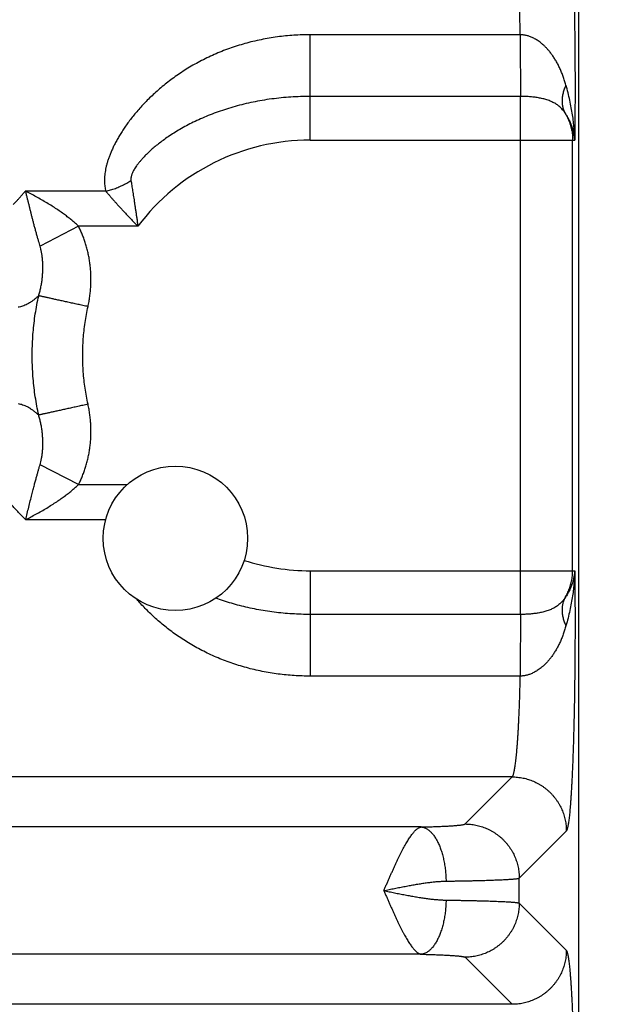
# Model space of a CAD drawing. Header units: inches. Extents: x 0 to 34, y 0 to 22.
# Tile 25 of 111: x 8.012 to 8.449, y 8.307 to 9.034. Entities that reach past the tile are written whole.
import ezdxf

# ---------------------------------------------------------------- set-up
doc = ezdxf.new("R2010")
doc.units = ezdxf.units.IN
doc.header["$LTSCALE"] = 1.87
doc.header["$MEASUREMENT"] = 0
doc.layers.get('0').update_dxf_attribs({"linetype": 'CONTINUOUS'})
doc.layers.add('DIMENSIONS', color=7, linetype='CONTINUOUS')
doc.styles.get("Standard").update_dxf_attribs({"font": 'txt', "width": 0.8})
doc.dimstyles.new('DIMSTYLE_1', dxfattribs={"dimtxt": 0.125, "dimasz": 0.18, "dimexe": 0.18, "dimexo": 0.0625, "dimgap": 0.09, "dimtad": 0, "dimtih": 1, "dimtoh": 1, "dimdec": 3, "dimzin": 4, "dimdsep": 46, "dimtxsty": 'STANDARD', "dimblk": '_FILLED', "dimblk1": '_FILLED', "dimblk2": '_FILLED', "dimcen": 0.09, "dimadec": 0, "dimazin": 0, "dimtp": 0.01, "dimtm": 0.01, "dimtfac": 1, "dimtdec": 3, "dimtofl": 0, "dimtmove": 0, "dimatfit": 3, "dimldrblk": '_FILLED', "dimfxl": 1, "dimtolj": 1, "dimtzin": 4, "dimarcsym": 0})

# ---------------------------------------------------------------- blocks, each defined once
blk = doc.blocks.new('_FILLED')
at = {"color": 0, "linetype": 'BYBLOCK'}
blk.add_solid([(0, 0), (-1, 0.1736), (-1, -0.1736)], dxfattribs=at)
blk = doc.blocks.new('*D5')
at = {"layer": 'DIMENSIONS', "color": 2, "linetype": 'CONTINUOUS'}
for p, q in [((8.35231, 9.41602), (10.04931, 9.41602)), ((9.92431, 9.41602), (9.92431, 8.18981)), ((9.92431, 5.68002), (9.92431, 7.75231)), ((8.18075, 5.68002), (10.04931, 5.68002))]:
    blk.add_line(p, q, dxfattribs=at)
at = {"layer": 'DIMENSIONS', "color": 2, "linetype": 'CONTINUOUS', "xscale": 0.18, "yscale": 0.18, "zscale": 0.18}
for p, rotation in [((9.92431, 9.41602), 90), ((9.92431, 5.68002), 270)]:
    blk.add_blockref('_FILLED', p, dxfattribs=dict(at, rotation=rotation))
at = {"layer": 'DIMENSIONS', "color": 2, "linetype": 'CONTINUOUS', "width": 0.8}
for s, p in [('3.736', (9.57431, 8.00231)), ('[', (9.57431, 7.81481)), (']', (10.17431, 7.81481)), ('94.89', (9.67431, 7.81481))]:
    blk.add_text(s, height=0.125, dxfattribs=at).set_placement(p)

msp = doc.modelspace()

# ---------------------------------------------------------------- linework, layer by layer
at = {"color": 7, "linetype": 'CONTINUOUS'}
for p, q in [((8.42431, 5.96592), (8.42431, 9.24856)), ((8.38124, 9.02271), (8.22631, 9.02271)), ((8.22631, 8.94494), (8.22631, 9.02271)), ((8.38129, 8.97717), (8.22631, 8.97717)), ((8.38129, 8.59486), (8.38129, 8.97717)), ((8.22631, 8.94494), (8.4214, 8.94494)), ((8.41984, 8.6271), (8.41984, 8.94494)), ((8.07547, 8.90723), (8.01601, 8.90723)), ((8.05527, 8.88134), (8.02695, 8.86667)), ((8.09916, 8.88134), (8.05527, 8.88134)), ((8.05528, 8.6907), (8.02694, 8.70537)), ((8.05528, 8.6907), (8.0913, 8.6907)), ((8.01628, 8.66481), (8.07538, 8.66481)), ((8.22631, 8.6271), (8.4214, 8.6271)), ((8.22631, 8.6271), (8.22631, 8.54933)), ((8.38129, 8.59486), (8.22631, 8.59486)), ((8.38124, 8.54933), (8.22631, 8.54933)), ((8.37524, 8.47493), (5.00439, 8.47493)), ((8.3405, 8.44019), (8.37524, 8.47493)), ((8.30811, 8.43798), (5.07151, 8.43798)), ((8.38046, 8.40023), (8.4152, 8.43497)), ((8.38046, 8.38181), (8.38046, 8.40023)), ((8.38046, 8.38181), (8.4152, 8.34707)), ((8.30811, 8.34406), (5.07151, 8.34406)), ((8.3405, 8.34184), (8.37524, 8.30711)), ((8.37524, 8.30711), (5.00439, 8.30711))]:
    msp.add_line(p, q, dxfattribs=at)
msp.add_circle((8.12681, 8.65102), 0.05325, dxfattribs=at)
for start, end in [(90, 143.14108), (252.12139, 270)]:
    msp.add_arc((8.22631, 8.78602), 0.15892, start, end, dxfattribs=at)
for points, knots in [([(8.4152, 9.13707), (8.4153, 9.13697), (8.41548, 9.13668), (8.41571, 9.13612), (8.41595, 9.13537), (8.41619, 9.13442), (8.41642, 9.13327), (8.41666, 9.13192), (8.41689, 9.13037), (8.41712, 9.12863), (8.41735, 9.1267), (8.41757, 9.12458), (8.41779, 9.12228), (8.41801, 9.11979), (8.41822, 9.11712), (8.41843, 9.11428), (8.41864, 9.11126), (8.41884, 9.10807), (8.41903, 9.10472), (8.41922, 9.1012), (8.41941, 9.09753), (8.41958, 9.09372), (8.41976, 9.08975), (8.41992, 9.08565), (8.42008, 9.08141), (8.42023, 9.07704), (8.42038, 9.07255), (8.42051, 9.06794), (8.42064, 9.06322), (8.42077, 9.05839), (8.42088, 9.05347), (8.42099, 9.04845), (8.42109, 9.04335), (8.42118, 9.03817), (8.42126, 9.03291), (8.42133, 9.02759), (8.4214, 9.02222), (8.42146, 9.01679), (8.42151, 9.01132), (8.42155, 9.00581), (8.42158, 9.00027), (8.4216, 8.99471), (8.42161, 8.98914), (8.42162, 8.98356), (8.42161, 8.97798), (8.4216, 8.9724), (8.42158, 8.96684), (8.42155, 8.9613), (8.42151, 8.9558), (8.42146, 8.95035), (8.42142, 8.94674), (8.4214, 8.94494)], [0, 0, 0, 0, 0.002185, 0.005288, 0.009373, 0.014462, 0.020565, 0.027679, 0.035795, 0.044907, 0.055005, 0.066079, 0.078115, 0.091097, 0.105008, 0.119832, 0.135551, 0.15215, 0.169606, 0.187892, 0.206976, 0.226834, 0.247445, 0.268788, 0.290838, 0.31356, 0.336916, 0.360875, 0.385409, 0.410491, 0.43609, 0.462169, 0.488692, 0.515622, 0.542923, 0.57056, 0.598497, 0.6267, 0.655135, 0.683765, 0.712545, 0.741431, 0.770383, 0.799374, 0.828378, 0.857362, 0.886271, 0.915046, 0.943629, 0.971965, 1, 1, 1, 1]), ([(8.38124, 9.02271), (8.38121, 9.02409), (8.38115, 9.02684), (8.38104, 9.03091), (8.38093, 9.03491), (8.38081, 9.03884), (8.38068, 9.04268), (8.38053, 9.04643), (8.38039, 9.05008), (8.38023, 9.05363), (8.38006, 9.05708), (8.37989, 9.06042), (8.37971, 9.06364), (8.37952, 9.06673), (8.37932, 9.0697), (8.37912, 9.07254), (8.37891, 9.07523), (8.3787, 9.07779), (8.37848, 9.08021), (8.37825, 9.08247), (8.37802, 9.08459), (8.37778, 9.08654), (8.37755, 9.08834), (8.3773, 9.08998), (8.37706, 9.09146), (8.37681, 9.09277), (8.37656, 9.09391), (8.3763, 9.09489), (8.37605, 9.09569), (8.37579, 9.09633), (8.37554, 9.09679), (8.37534, 9.09703), (8.37524, 9.09711)], [0, 0, 0, 0, 0.055371, 0.109828, 0.163302, 0.21572, 0.267011, 0.31711, 0.365958, 0.41348, 0.459588, 0.504202, 0.547251, 0.588667, 0.628385, 0.666346, 0.702494, 0.73678, 0.769151, 0.799559, 0.827953, 0.854292, 0.878538, 0.900661, 0.920635, 0.938441, 0.954064, 0.967496, 0.978746, 0.98784, 0.994859, 1, 1, 1, 1]), ([(8.22631, 9.02271), (8.22429, 9.02271), (8.22024, 9.02264), (8.21416, 9.02234), (8.20808, 9.02183), (8.20201, 9.02112), (8.19597, 9.0202), (8.18997, 9.01908), (8.18402, 9.01775), (8.17813, 9.01622), (8.17232, 9.01449), (8.16659, 9.01255), (8.16097, 9.01043), (8.15546, 9.00812), (8.15007, 9.00563), (8.14484, 9.00298), (8.13976, 9.00018), (8.13485, 8.99724), (8.13013, 8.99419), (8.12561, 8.99103), (8.12128, 8.98779), (8.11716, 8.98449), (8.11326, 8.98114), (8.10957, 8.97776), (8.10609, 8.97438), (8.10282, 8.97099), (8.09977, 8.96762), (8.09692, 8.96428), (8.09427, 8.96098), (8.09182, 8.95773), (8.08955, 8.95455), (8.08748, 8.95143), (8.08559, 8.94837), (8.08387, 8.9454), (8.08231, 8.94252), (8.08091, 8.93971), (8.07968, 8.93699), (8.07858, 8.93436), (8.07762, 8.93181), (8.07681, 8.92935), (8.07612, 8.92697), (8.07555, 8.92467), (8.0751, 8.92244), (8.07477, 8.92029), (8.07455, 8.91821), (8.07444, 8.9162), (8.07444, 8.91426), (8.07454, 8.9124), (8.07474, 8.91061), (8.07505, 8.90889), (8.07531, 8.90777), (8.07547, 8.90723)], [0, 0, 0, 0, 0.028954, 0.057995, 0.087095, 0.116228, 0.145369, 0.174495, 0.203583, 0.232613, 0.261559, 0.290394, 0.319091, 0.347614, 0.37591, 0.403927, 0.431609, 0.458899, 0.48574, 0.512077, 0.537862, 0.563048, 0.587594, 0.611468, 0.634636, 0.657078, 0.678778, 0.69972, 0.719899, 0.739309, 0.757953, 0.775831, 0.792953, 0.809331, 0.82498, 0.839914, 0.854157, 0.867742, 0.880699, 0.893058, 0.90486, 0.916151, 0.926969, 0.937345, 0.947311, 0.9569, 0.966134, 0.975029, 0.983612, 0.991938, 1, 1, 1, 1]), ([(8.41492, 8.9856), (8.41462, 8.98665), (8.41399, 8.98875), (8.41293, 8.99185), (8.41176, 8.99489), (8.41048, 8.99784), (8.40909, 9.00066), (8.40763, 9.00333), (8.40609, 9.00582), (8.40451, 9.00812), (8.40291, 9.01022), (8.4013, 9.01211), (8.3997, 9.01378), (8.39815, 9.01525), (8.39665, 9.01652), (8.39521, 9.01762), (8.39382, 9.01858), (8.39247, 9.0194), (8.39117, 9.0201), (8.38992, 9.02069), (8.38872, 9.02119), (8.38757, 9.0216), (8.38646, 9.02194), (8.38537, 9.02221), (8.38431, 9.02242), (8.38328, 9.02257), (8.38226, 9.02267), (8.38158, 9.0227), (8.38124, 9.02271)], [0, 0, 0, 0, 0.061495, 0.123044, 0.184194, 0.244524, 0.30357, 0.36085, 0.415804, 0.4681, 0.517606, 0.564183, 0.607583, 0.647556, 0.684232, 0.718058, 0.749514, 0.779047, 0.806764, 0.832625, 0.856771, 0.879536, 0.901263, 0.922146, 0.942314, 0.961907, 0.981081, 1, 1, 1, 1]), ([(8.38124, 9.02271), (8.38124, 9.02208), (8.38124, 9.02082), (8.38125, 9.0189), (8.38125, 9.01696), (8.38125, 9.01501), (8.38125, 9.01303), (8.38125, 9.01105), (8.38126, 9.00906), (8.38126, 9.00707), (8.38126, 9.00509), (8.38126, 9.00312), (8.38126, 9.00117), (8.38126, 8.99924), (8.38127, 8.99734), (8.38127, 8.99547), (8.38127, 8.99363), (8.38127, 8.99184), (8.38127, 8.99009), (8.38128, 8.9884), (8.38128, 8.98676), (8.38128, 8.98518), (8.38128, 8.98367), (8.38128, 8.98222), (8.38129, 8.98085), (8.38129, 8.97955), (8.38129, 8.97834), (8.38129, 8.97755), (8.38129, 8.97717)], [0, 0, 0, 0, 0.041382, 0.083439, 0.126052, 0.169108, 0.212491, 0.256086, 0.299778, 0.343448, 0.386983, 0.430264, 0.473178, 0.515611, 0.557449, 0.598581, 0.638897, 0.678291, 0.716658, 0.753895, 0.789904, 0.824589, 0.857857, 0.889621, 0.919795, 0.948299, 0.975058, 1, 1, 1, 1]), ([(8.41492, 8.9856), (8.41468, 8.98511), (8.41424, 8.98412), (8.41366, 8.98262), (8.41317, 8.98113), (8.41276, 8.97965), (8.41243, 8.97818), (8.4122, 8.97673), (8.41206, 8.97531), (8.412, 8.97391), (8.41204, 8.97254), (8.41217, 8.9712), (8.41238, 8.96989), (8.41269, 8.96863), (8.41308, 8.96741), (8.41356, 8.96623), (8.41394, 8.96548), (8.41415, 8.96511)], [0, 0, 0, 0, 0.077098, 0.152548, 0.22633, 0.298442, 0.368899, 0.437736, 0.505007, 0.570785, 0.635165, 0.698265, 0.760221, 0.82119, 0.881347, 0.940883, 1, 1, 1, 1]), ([(8.4214, 8.94494), (8.42138, 8.94635), (8.42128, 8.94927), (8.42097, 8.9538), (8.42047, 8.9586), (8.41978, 8.96365), (8.41888, 8.96892), (8.41777, 8.97436), (8.41645, 8.97995), (8.41545, 8.98371), (8.41492, 8.9856)], [0, 0, 0, 0, 0.102484, 0.212578, 0.329708, 0.453322, 0.582821, 0.717565, 0.85687, 1, 1, 1, 1]), ([(8.22631, 8.97717), (8.22392, 8.97717), (8.21913, 8.97709), (8.21198, 8.97674), (8.20487, 8.97614), (8.19784, 8.97532), (8.1909, 8.97426), (8.18408, 8.97299), (8.1774, 8.9715), (8.17088, 8.96981), (8.16454, 8.96793), (8.15839, 8.96587), (8.15247, 8.96365), (8.14679, 8.96128), (8.14136, 8.9588), (8.13621, 8.95622), (8.13135, 8.95357), (8.12681, 8.95087), (8.12259, 8.94817), (8.1187, 8.94548), (8.11515, 8.94285), (8.11195, 8.94029), (8.10908, 8.93783), (8.10655, 8.93549), (8.10433, 8.9333), (8.1024, 8.93124), (8.10074, 8.92934), (8.09933, 8.92759), (8.09815, 8.92599), (8.09716, 8.92453), (8.09635, 8.92321), (8.09569, 8.92201), (8.09517, 8.92092), (8.09475, 8.91993), (8.09444, 8.91903), (8.09421, 8.91822), (8.09405, 8.91747), (8.09395, 8.91679), (8.09392, 8.91616), (8.09393, 8.91558), (8.09397, 8.91522), (8.094, 8.91504)], [0, 0, 0, 0, 0.04657, 0.093011, 0.139226, 0.18512, 0.230605, 0.275589, 0.319976, 0.363663, 0.406553, 0.448555, 0.489573, 0.529498, 0.56821, 0.605579, 0.641471, 0.675746, 0.708268, 0.738912, 0.767565, 0.794146, 0.818601, 0.840931, 0.861159, 0.87937, 0.895659, 0.910151, 0.923, 0.934352, 0.944368, 0.953201, 0.960999, 0.967891, 0.974001, 0.979451, 0.984359, 0.988806, 0.992852, 0.99656, 1, 1, 1, 1]), ([(8.41415, 8.96511), (8.41389, 8.96551), (8.41333, 8.96629), (8.41243, 8.96741), (8.41144, 8.96847), (8.41037, 8.96948), (8.40921, 8.97042), (8.40799, 8.97129), (8.40669, 8.97209), (8.40533, 8.97282), (8.40391, 8.97348), (8.40244, 8.97407), (8.40092, 8.9746), (8.39937, 8.97507), (8.39779, 8.97548), (8.39618, 8.97584), (8.39456, 8.97614), (8.39292, 8.9764), (8.39127, 8.97662), (8.38961, 8.9768), (8.38795, 8.97694), (8.38628, 8.97705), (8.38462, 8.97712), (8.38295, 8.97716), (8.38185, 8.97717), (8.38129, 8.97717)], [0, 0, 0, 0, 0.03911, 0.078543, 0.118339, 0.158554, 0.199241, 0.24044, 0.28219, 0.324515, 0.367422, 0.410896, 0.454895, 0.499364, 0.54422, 0.589383, 0.634778, 0.680322, 0.725949, 0.771624, 0.817322, 0.863031, 0.908737, 0.954402, 1, 1, 1, 1]), ([(8.4214, 8.94494), (8.42134, 8.94578), (8.42117, 8.9475), (8.42073, 8.95007), (8.4201, 8.95265), (8.41929, 8.95523), (8.41829, 8.95779), (8.4171, 8.9603), (8.41572, 8.96276), (8.41469, 8.96434), (8.41415, 8.96511)], [0, 0, 0, 0, 0.117522, 0.237702, 0.360264, 0.484897, 0.611411, 0.739562, 0.869125, 1, 1, 1, 1]), ([(8.41415, 8.96511), (8.41448, 8.96456), (8.41513, 8.96345), (8.41601, 8.96173), (8.41681, 8.95997), (8.41751, 8.95818), (8.41813, 8.95635), (8.41865, 8.95449), (8.41908, 8.95261), (8.41942, 8.9507), (8.41966, 8.94879), (8.4198, 8.94686), (8.41984, 8.94558), (8.41984, 8.94494)], [0, 0, 0, 0, 0.090878, 0.181801, 0.27273, 0.363647, 0.454559, 0.545494, 0.636452, 0.727394, 0.818298, 0.909161, 1, 1, 1, 1]), ([(8.07547, 8.90723), (8.07606, 8.90737), (8.07724, 8.90766), (8.079, 8.90816), (8.08075, 8.90871), (8.08249, 8.90932), (8.08422, 8.90999), (8.08592, 8.91071), (8.0876, 8.91148), (8.08925, 8.9123), (8.09087, 8.91316), (8.09246, 8.91408), (8.09349, 8.91472), (8.094, 8.91504)], [0, 0, 0, 0, 0.090002, 0.180549, 0.271524, 0.362804, 0.454268, 0.545791, 0.637251, 0.728523, 0.819486, 0.910018, 1, 1, 1, 1]), ([(8.094, 8.91504), (8.0941, 8.91446), (8.09429, 8.91327), (8.09458, 8.91143), (8.09489, 8.90951), (8.09522, 8.90748), (8.09555, 8.90535), (8.0959, 8.90312), (8.09626, 8.90077), (8.09664, 8.89832), (8.09703, 8.89576), (8.09744, 8.89309), (8.09785, 8.89032), (8.09828, 8.88743), (8.09871, 8.88443), (8.09901, 8.88238), (8.09916, 8.88134)], [0, 0, 0, 0, 0.051885, 0.106335, 0.163505, 0.223581, 0.286753, 0.353145, 0.42276, 0.495568, 0.571503, 0.650533, 0.732747, 0.818309, 0.907356, 1, 1, 1, 1]), ([(8.00718, 8.89748), (8.00748, 8.89781), (8.00822, 8.89828), (8.009, 8.89926), (8.0098, 8.90012), (8.01056, 8.90098), (8.0113, 8.90181), (8.01204, 8.90266), (8.01278, 8.90351), (8.01354, 8.90439), (8.01433, 8.90533), (8.01517, 8.90628), (8.01573, 8.90692), (8.01601, 8.90723)], [0, 0, 0, 0, 0.10249, 0.195405, 0.284322, 0.370485, 0.455126, 0.539489, 0.624929, 0.713141, 0.805526, 0.904542, 1, 1, 1, 1]), ([(8.05527, 8.88134), (8.05459, 8.882), (8.05316, 8.88334), (8.05087, 8.88534), (8.04835, 8.8874), (8.04559, 8.88953), (8.04257, 8.89173), (8.03928, 8.89399), (8.03573, 8.89629), (8.03197, 8.89861), (8.02807, 8.9009), (8.0241, 8.90312), (8.02017, 8.90524), (8.01756, 8.90658), (8.01627, 8.90723)], [0, 0, 0, 0, 0.060546, 0.125138, 0.194253, 0.268326, 0.347797, 0.432977, 0.523297, 0.617801, 0.714871, 0.812315, 0.907989, 1, 1, 1, 1]), ([(8.02695, 8.86667), (8.02679, 8.8672), (8.02644, 8.86843), (8.02584, 8.87047), (8.02515, 8.87288), (8.02441, 8.87551), (8.02365, 8.87826), (8.0229, 8.881), (8.02218, 8.88368), (8.02152, 8.88625), (8.0209, 8.88871), (8.02031, 8.89106), (8.01974, 8.89334), (8.01919, 8.89558), (8.01865, 8.89782), (8.01809, 8.9001), (8.0175, 8.90243), (8.0169, 8.90482), (8.01649, 8.90642), (8.01628, 8.90722)], [0, 0, 0, 0, 0.039709, 0.091649, 0.152358, 0.218568, 0.287344, 0.356047, 0.422332, 0.485567, 0.54596, 0.603557, 0.65907, 0.713742, 0.768524, 0.824195, 0.881401, 0.940789, 1, 1, 1, 1]), ([(8.07547, 8.90723), (8.07587, 8.90675), (8.07669, 8.90579), (8.07796, 8.9043), (8.0793, 8.90274), (8.08072, 8.90111), (8.08221, 8.8994), (8.08379, 8.89763), (8.08545, 8.89578), (8.08719, 8.89386), (8.08901, 8.89189), (8.0909, 8.88986), (8.09286, 8.88778), (8.09489, 8.88566), (8.097, 8.88352), (8.09843, 8.88207), (8.09916, 8.88134)], [0, 0, 0, 0, 0.053121, 0.108841, 0.167322, 0.228745, 0.293282, 0.361013, 0.431852, 0.505662, 0.582201, 0.661232, 0.742619, 0.826279, 0.91211, 1, 1, 1, 1]), ([(8.06233, 8.82204), (8.0626, 8.82328), (8.06309, 8.82576), (8.06368, 8.8295), (8.06411, 8.83325), (8.06439, 8.83701), (8.06452, 8.84076), (8.0645, 8.84451), (8.06432, 8.84822), (8.064, 8.85189), (8.06354, 8.85551), (8.06293, 8.85906), (8.06219, 8.86254), (8.06132, 8.86594), (8.06033, 8.86925), (8.05922, 8.87245), (8.05801, 8.87553), (8.0567, 8.87849), (8.05576, 8.88041), (8.05527, 8.88134)], [0, 0, 0, 0, 0.062369, 0.124511, 0.186464, 0.248274, 0.309982, 0.371508, 0.43261, 0.493113, 0.55299, 0.612211, 0.670679, 0.728291, 0.784943, 0.840533, 0.894964, 0.948146, 1, 1, 1, 1]), ([(8.02593, 8.83004), (8.02622, 8.83101), (8.02678, 8.83297), (8.02748, 8.83598), (8.02807, 8.83907), (8.02851, 8.84219), (8.02883, 8.84532), (8.029, 8.84842), (8.02904, 8.85145), (8.02894, 8.85438), (8.02873, 8.85719), (8.02841, 8.85984), (8.028, 8.86231), (8.02752, 8.86457), (8.02714, 8.86599), (8.02695, 8.86667)], [0, 0, 0, 0, 0.081485, 0.165072, 0.249908, 0.335192, 0.420136, 0.503968, 0.585892, 0.665166, 0.741165, 0.813319, 0.880968, 0.943423, 1, 1, 1, 1]), ([(8.02593, 8.83004), (8.02537, 8.82953), (8.02426, 8.82854), (8.02256, 8.82715), (8.02087, 8.82589), (8.01919, 8.82478), (8.0175, 8.82381), (8.01582, 8.823), (8.01413, 8.82235), (8.01244, 8.82188), (8.0113, 8.82169), (8.01074, 8.82163)], [0, 0, 0, 0, 0.128932, 0.252951, 0.372129, 0.486597, 0.596564, 0.702344, 0.804403, 0.903353, 1, 1, 1, 1]), ([(8.02593, 8.742), (8.02544, 8.74422), (8.02454, 8.74868), (8.02341, 8.75541), (8.0225, 8.76218), (8.02182, 8.76897), (8.02137, 8.77578), (8.02114, 8.7826), (8.02114, 8.78943), (8.02137, 8.79626), (8.02182, 8.80307), (8.0225, 8.80986), (8.02341, 8.81663), (8.02454, 8.82336), (8.02544, 8.82782), (8.02593, 8.83004)], [0, 0, 0, 0, 0.076881, 0.153789, 0.230707, 0.307632, 0.384565, 0.461503, 0.538441, 0.615378, 0.692311, 0.769238, 0.846162, 0.923082, 1, 1, 1, 1]), ([(8.06233, 8.82204), (8.06169, 8.82218), (8.06043, 8.82246), (8.05854, 8.82288), (8.05666, 8.82329), (8.0548, 8.8237), (8.05295, 8.8241), (8.05113, 8.8245), (8.04933, 8.8249), (8.04757, 8.82529), (8.04584, 8.82567), (8.04416, 8.82604), (8.04252, 8.82639), (8.04094, 8.82674), (8.03941, 8.82708), (8.03793, 8.8274), (8.03652, 8.82771), (8.03517, 8.82801), (8.03389, 8.82829), (8.03269, 8.82856), (8.03156, 8.8288), (8.0305, 8.82904), (8.02953, 8.82925), (8.02864, 8.82944), (8.02784, 8.82962), (8.02712, 8.82978), (8.02649, 8.82992), (8.02611, 8.83), (8.02593, 8.83004)], [0, 0, 0, 0, 0.0521, 0.104068, 0.155772, 0.207082, 0.257867, 0.307998, 0.357349, 0.405794, 0.45321, 0.499478, 0.54448, 0.588102, 0.630234, 0.670769, 0.709604, 0.74664, 0.781784, 0.814947, 0.846046, 0.875, 0.901737, 0.92619, 0.948295, 0.967996, 0.985245, 1, 1, 1, 1]), ([(8.06233, 8.74999), (8.0619, 8.75195), (8.06111, 8.75588), (8.06013, 8.76183), (8.05937, 8.76784), (8.05882, 8.77388), (8.05849, 8.77994), (8.05838, 8.78602), (8.05849, 8.7921), (8.05882, 8.79817), (8.05937, 8.80421), (8.06013, 8.81021), (8.06111, 8.81616), (8.0619, 8.82009), (8.06233, 8.82204)], [0, 0, 0, 0, 0.082693, 0.165742, 0.249078, 0.332628, 0.416321, 0.500082, 0.583839, 0.667517, 0.751045, 0.834349, 0.917357, 1, 1, 1, 1]), ([(8.01074, 8.75041), (8.0113, 8.75035), (8.01244, 8.75016), (8.01413, 8.74969), (8.01582, 8.74904), (8.01751, 8.74823), (8.01919, 8.74726), (8.02088, 8.74614), (8.02256, 8.74489), (8.02426, 8.7435), (8.02537, 8.74251), (8.02593, 8.742)], [0, 0, 0, 0, 0.096765, 0.195815, 0.297951, 0.403769, 0.513703, 0.628098, 0.747199, 0.871168, 1, 1, 1, 1]), ([(8.06233, 8.74999), (8.06169, 8.74985), (8.06043, 8.74958), (8.05854, 8.74916), (8.05666, 8.74875), (8.05479, 8.74834), (8.05295, 8.74793), (8.05112, 8.74753), (8.04933, 8.74714), (8.04757, 8.74675), (8.04584, 8.74637), (8.04416, 8.746), (8.04252, 8.74564), (8.04094, 8.74529), (8.03941, 8.74496), (8.03793, 8.74463), (8.03652, 8.74432), (8.03517, 8.74403), (8.03389, 8.74375), (8.03269, 8.74348), (8.03156, 8.74323), (8.0305, 8.743), (8.02953, 8.74279), (8.02864, 8.74259), (8.02784, 8.74242), (8.02712, 8.74226), (8.02649, 8.74212), (8.02611, 8.74204), (8.02593, 8.742)], [0, 0, 0, 0, 0.052101, 0.10407, 0.155776, 0.207086, 0.257871, 0.308003, 0.357354, 0.405799, 0.453215, 0.499482, 0.544484, 0.588106, 0.630237, 0.670771, 0.709605, 0.746641, 0.781785, 0.814947, 0.846045, 0.874999, 0.901736, 0.926188, 0.948293, 0.967995, 0.985244, 1, 1, 1, 1]), ([(8.05528, 8.6907), (8.05576, 8.69163), (8.0567, 8.69353), (8.058, 8.69649), (8.05921, 8.69957), (8.06032, 8.70276), (8.06131, 8.70606), (8.06218, 8.70946), (8.06292, 8.71294), (8.06353, 8.7165), (8.064, 8.72011), (8.06432, 8.72378), (8.0645, 8.72749), (8.06452, 8.73124), (8.0644, 8.735), (8.06411, 8.73876), (8.06368, 8.74251), (8.06309, 8.74626), (8.0626, 8.74875), (8.06233, 8.74999)], [0, 0, 0, 0, 0.051632, 0.104665, 0.159004, 0.214547, 0.271184, 0.328797, 0.387271, 0.446484, 0.50633, 0.566795, 0.627873, 0.689404, 0.751151, 0.813036, 0.875108, 0.937415, 1, 1, 1, 1]), ([(8.02694, 8.70537), (8.02714, 8.70604), (8.02751, 8.70746), (8.028, 8.70971), (8.02841, 8.71218), (8.02873, 8.71484), (8.02894, 8.71765), (8.02904, 8.72059), (8.029, 8.72362), (8.02883, 8.72672), (8.02852, 8.72984), (8.02807, 8.73297), (8.02749, 8.73605), (8.02678, 8.73906), (8.02622, 8.74103), (8.02593, 8.742)], [0, 0, 0, 0, 0.056271, 0.118614, 0.186294, 0.258565, 0.334704, 0.414087, 0.496048, 0.579849, 0.664722, 0.749934, 0.834737, 0.918372, 1, 1, 1, 1]), ([(8.01628, 8.66481), (8.01529, 8.66583), (8.01333, 8.66786), (8.01046, 8.67087), (8.00769, 8.6738), (8.005, 8.67662), (8.00241, 8.67934), (7.99991, 8.68194), (7.99747, 8.68441), (7.99511, 8.68675), (7.99282, 8.68895), (7.99059, 8.691), (7.98842, 8.69289), (7.9863, 8.69462), (7.98423, 8.69619), (7.98221, 8.69758), (7.98023, 8.69879), (7.97829, 8.69983), (7.9764, 8.70068), (7.97454, 8.70135), (7.97273, 8.70183), (7.97152, 8.70204), (7.97093, 8.70211)], [0, 0, 0, 0, 0.071951, 0.141776, 0.209394, 0.27473, 0.337718, 0.398321, 0.456511, 0.512267, 0.565561, 0.616371, 0.664707, 0.710592, 0.754067, 0.795195, 0.834064, 0.870805, 0.905585, 0.938573, 0.969972, 1, 1, 1, 1]), ([(8.01628, 8.66481), (8.01668, 8.66632), (8.01746, 8.66941), (8.01863, 8.67406), (8.01972, 8.67865), (8.02081, 8.68294), (8.02178, 8.68683), (8.02269, 8.69029), (8.02354, 8.69341), (8.02432, 8.69624), (8.02505, 8.69881), (8.02572, 8.70116), (8.02635, 8.70332), (8.02675, 8.70471), (8.02694, 8.70537)], [0, 0, 0, 0, 0.111738, 0.228033, 0.34267, 0.449616, 0.544476, 0.629051, 0.70575, 0.775491, 0.838998, 0.897058, 0.950445, 1, 1, 1, 1]), ([(8.01628, 8.66481), (8.01752, 8.66544), (8.02008, 8.66674), (8.02395, 8.66883), (8.02791, 8.67104), (8.03184, 8.67334), (8.03562, 8.67568), (8.03919, 8.67799), (8.0425, 8.68026), (8.04554, 8.68247), (8.04832, 8.68461), (8.05085, 8.68668), (8.05315, 8.68869), (8.05459, 8.69003), (8.05528, 8.6907)], [0, 0, 0, 0, 0.088968, 0.183428, 0.280876, 0.378596, 0.473842, 0.564707, 0.650344, 0.730251, 0.804734, 0.874226, 0.939157, 1, 1, 1, 1]), ([(8.4214, 8.6271), (8.42134, 8.62625), (8.42117, 8.62454), (8.42073, 8.62197), (8.4201, 8.61939), (8.41929, 8.6168), (8.41829, 8.61425), (8.4171, 8.61173), (8.41572, 8.60928), (8.41469, 8.6077), (8.41415, 8.60693)], [0, 0, 0, 0, 0.117482, 0.237648, 0.360226, 0.484882, 0.611414, 0.739584, 0.869149, 1, 1, 1, 1]), ([(8.41415, 8.60693), (8.41448, 8.60747), (8.41513, 8.60859), (8.41601, 8.6103), (8.41681, 8.61206), (8.41751, 8.61386), (8.41813, 8.61569), (8.41865, 8.61755), (8.41908, 8.61943), (8.41942, 8.62133), (8.41966, 8.62325), (8.4198, 8.62517), (8.41984, 8.62646), (8.41984, 8.6271)], [0, 0, 0, 0, 0.090878, 0.181801, 0.27273, 0.363647, 0.454559, 0.545494, 0.636452, 0.727394, 0.818298, 0.909161, 1, 1, 1, 1]), ([(8.4214, 8.6271), (8.42138, 8.62569), (8.42128, 8.62277), (8.42097, 8.61824), (8.42047, 8.61344), (8.41978, 8.60839), (8.41888, 8.60313), (8.41777, 8.59769), (8.41646, 8.59209), (8.41545, 8.58833), (8.41492, 8.58644)], [0, 0, 0, 0, 0.102401, 0.212418, 0.329483, 0.453054, 0.582545, 0.717326, 0.856721, 1, 1, 1, 1]), ([(8.4214, 8.6271), (8.42142, 8.6253), (8.42146, 8.62169), (8.42151, 8.61623), (8.42155, 8.61073), (8.42158, 8.6052), (8.4216, 8.59964), (8.42161, 8.59406), (8.42162, 8.58848), (8.42161, 8.5829), (8.4216, 8.57732), (8.42158, 8.57177), (8.42155, 8.56623), (8.42151, 8.56072), (8.42146, 8.55525), (8.4214, 8.54982), (8.42133, 8.54444), (8.42126, 8.53913), (8.42118, 8.53387), (8.42109, 8.52869), (8.42099, 8.52359), (8.42088, 8.51857), (8.42077, 8.51364), (8.42064, 8.50882), (8.42051, 8.5041), (8.42038, 8.49949), (8.42023, 8.495), (8.42008, 8.49063), (8.41992, 8.48639), (8.41976, 8.48228), (8.41958, 8.47832), (8.41941, 8.4745), (8.41922, 8.47083), (8.41903, 8.46732), (8.41884, 8.46397), (8.41864, 8.46078), (8.41843, 8.45776), (8.41822, 8.45492), (8.41801, 8.45225), (8.41779, 8.44976), (8.41757, 8.44745), (8.41735, 8.44533), (8.41712, 8.4434), (8.41689, 8.44167), (8.41666, 8.44012), (8.41642, 8.43877), (8.41619, 8.43762), (8.41595, 8.43667), (8.41571, 8.43592), (8.41548, 8.43536), (8.4153, 8.43507), (8.4152, 8.43497)], [0, 0, 0, 0, 0.028035, 0.056371, 0.084954, 0.113729, 0.142638, 0.171622, 0.200626, 0.229617, 0.258569, 0.287455, 0.316236, 0.344865, 0.3733, 0.401503, 0.42944, 0.457077, 0.484378, 0.511308, 0.537831, 0.56391, 0.589509, 0.614591, 0.639125, 0.663084, 0.686441, 0.709162, 0.731212, 0.752556, 0.773166, 0.793024, 0.812109, 0.830395, 0.84785, 0.864449, 0.880169, 0.894992, 0.908904, 0.921885, 0.933921, 0.944995, 0.955094, 0.964205, 0.972321, 0.979435, 0.985538, 0.990627, 0.994712, 0.997815, 1, 1, 1, 1]), ([(8.22631, 8.54933), (8.22433, 8.54933), (8.22037, 8.54939), (8.21442, 8.54968), (8.20848, 8.55017), (8.20254, 8.55085), (8.19663, 8.55173), (8.19076, 8.5528), (8.18493, 8.55407), (8.17916, 8.55554), (8.17345, 8.5572), (8.16783, 8.55905), (8.1623, 8.56108), (8.15688, 8.5633), (8.15158, 8.56569), (8.14641, 8.56824), (8.14139, 8.57093), (8.13654, 8.57376), (8.13185, 8.57671), (8.12735, 8.57976), (8.12304, 8.58291), (8.11893, 8.58611), (8.11501, 8.58937), (8.11131, 8.59266), (8.10781, 8.59597), (8.1045, 8.59928), (8.1014, 8.60259), (8.09943, 8.60482), (8.09848, 8.60593)], [0, 0, 0, 0, 0.041157, 0.08244, 0.12381, 0.165231, 0.206668, 0.24809, 0.289465, 0.330763, 0.371953, 0.412996, 0.453851, 0.494478, 0.53481, 0.574771, 0.614285, 0.653277, 0.691679, 0.729418, 0.76642, 0.802607, 0.837906, 0.872277, 0.905695, 0.938137, 0.969579, 1, 1, 1, 1]), ([(8.22631, 8.59486), (8.22407, 8.59486), (8.21959, 8.59493), (8.21289, 8.59525), (8.20623, 8.59577), (8.19962, 8.5965), (8.1931, 8.59742), (8.18668, 8.59854), (8.18037, 8.59985), (8.17419, 8.60135), (8.16816, 8.60301), (8.16229, 8.60484), (8.15846, 8.60618), (8.15658, 8.60687)], [0, 0, 0, 0, 0.094602, 0.188989, 0.282977, 0.376391, 0.469061, 0.560817, 0.65149, 0.740912, 0.828917, 0.915335, 1, 1, 1, 1]), ([(8.41415, 8.60693), (8.41389, 8.60653), (8.41333, 8.60575), (8.41243, 8.60463), (8.41144, 8.60356), (8.41036, 8.60256), (8.40921, 8.60162), (8.40798, 8.60075), (8.40669, 8.59995), (8.40532, 8.59922), (8.4039, 8.59856), (8.40243, 8.59796), (8.40092, 8.59743), (8.39936, 8.59697), (8.39778, 8.59656), (8.39617, 8.5962), (8.39454, 8.59589), (8.3929, 8.59563), (8.39125, 8.59542), (8.3896, 8.59524), (8.38794, 8.5951), (8.38628, 8.59499), (8.38461, 8.59492), (8.38295, 8.59487), (8.38184, 8.59486), (8.38129, 8.59486)], [0, 0, 0, 0, 0.039125, 0.078574, 0.118386, 0.158617, 0.199321, 0.240538, 0.282309, 0.324655, 0.367583, 0.411076, 0.455093, 0.499582, 0.544463, 0.589654, 0.635073, 0.680635, 0.726262, 0.771919, 0.817586, 0.863253, 0.908898, 0.954488, 1, 1, 1, 1]), ([(8.41415, 8.60693), (8.41394, 8.60656), (8.41356, 8.60581), (8.41308, 8.60463), (8.41269, 8.60341), (8.41238, 8.60215), (8.41217, 8.60084), (8.41204, 8.5995), (8.412, 8.59813), (8.41206, 8.59673), (8.4122, 8.5953), (8.41243, 8.59386), (8.41276, 8.59239), (8.41317, 8.59091), (8.41366, 8.58942), (8.41424, 8.58792), (8.41468, 8.58693), (8.41492, 8.58644)], [0, 0, 0, 0, 0.059117, 0.118653, 0.17881, 0.239779, 0.301735, 0.364835, 0.429215, 0.494993, 0.562263, 0.631101, 0.701558, 0.77367, 0.847452, 0.922902, 1, 1, 1, 1]), ([(8.38129, 8.59486), (8.38129, 8.59449), (8.38129, 8.5937), (8.38129, 8.59248), (8.38129, 8.59119), (8.38128, 8.58981), (8.38128, 8.58837), (8.38128, 8.58686), (8.38128, 8.58528), (8.38128, 8.58364), (8.38127, 8.58194), (8.38127, 8.5802), (8.38127, 8.57841), (8.38127, 8.57657), (8.38127, 8.5747), (8.38126, 8.5728), (8.38126, 8.57087), (8.38126, 8.56891), (8.38126, 8.56695), (8.38126, 8.56496), (8.38126, 8.56298), (8.38125, 8.56099), (8.38125, 8.55901), (8.38125, 8.55703), (8.38125, 8.55507), (8.38125, 8.55313), (8.38124, 8.55122), (8.38124, 8.54996), (8.38124, 8.54933)], [0, 0, 0, 0, 0.024942, 0.051701, 0.080206, 0.11038, 0.142144, 0.175413, 0.210098, 0.246107, 0.283345, 0.321712, 0.361106, 0.401423, 0.442555, 0.484393, 0.526825, 0.569739, 0.613021, 0.656555, 0.700226, 0.743916, 0.787511, 0.830894, 0.873949, 0.916562, 0.958619, 1, 1, 1, 1]), ([(8.41492, 8.58644), (8.41462, 8.58538), (8.41399, 8.58329), (8.41293, 8.58019), (8.41176, 8.57715), (8.41048, 8.57421), (8.4091, 8.57138), (8.40763, 8.56871), (8.4061, 8.56622), (8.40452, 8.56392), (8.40291, 8.56183), (8.4013, 8.55994), (8.39971, 8.55826), (8.39816, 8.5568), (8.39666, 8.55552), (8.39522, 8.55442), (8.39382, 8.55347), (8.39247, 8.55265), (8.39117, 8.55194), (8.38992, 8.55135), (8.38873, 8.55085), (8.38758, 8.55044), (8.38647, 8.5501), (8.38539, 8.54983), (8.38433, 8.54963), (8.38329, 8.54947), (8.38226, 8.54937), (8.38158, 8.54934), (8.38124, 8.54933)], [0, 0, 0, 0, 0.061473, 0.122997, 0.184122, 0.244426, 0.303446, 0.360703, 0.415647, 0.467938, 0.517429, 0.563973, 0.607349, 0.647323, 0.684011, 0.717855, 0.749335, 0.77891, 0.806676, 0.832546, 0.856647, 0.879343, 0.901015, 0.921873, 0.942049, 0.961689, 0.980951, 1, 1, 1, 1]), ([(8.37524, 8.47493), (8.37534, 8.47501), (8.37554, 8.47525), (8.37579, 8.47571), (8.37605, 8.47635), (8.3763, 8.47715), (8.37656, 8.47813), (8.37681, 8.47927), (8.37706, 8.48058), (8.3773, 8.48206), (8.37755, 8.48369), (8.37778, 8.48549), (8.37802, 8.48745), (8.37825, 8.48957), (8.37848, 8.49183), (8.3787, 8.49425), (8.37891, 8.4968), (8.37912, 8.4995), (8.37932, 8.50234), (8.37952, 8.50531), (8.37971, 8.5084), (8.37989, 8.51162), (8.38006, 8.51495), (8.38023, 8.5184), (8.38039, 8.52196), (8.38053, 8.52561), (8.38068, 8.52936), (8.38081, 8.5332), (8.38093, 8.53712), (8.38104, 8.54113), (8.38115, 8.5452), (8.38121, 8.54794), (8.38124, 8.54933)], [0, 0, 0, 0, 0.005141, 0.01216, 0.021254, 0.032504, 0.045937, 0.061559, 0.079365, 0.099339, 0.121462, 0.145708, 0.172047, 0.200441, 0.230849, 0.26322, 0.297506, 0.333655, 0.371615, 0.411333, 0.452749, 0.495798, 0.540412, 0.58652, 0.634042, 0.68289, 0.732989, 0.78428, 0.836698, 0.890172, 0.944629, 1, 1, 1, 1]), ([(8.37524, 8.47493), (8.37591, 8.47493), (8.37726, 8.47489), (8.37928, 8.47474), (8.38128, 8.47448), (8.38327, 8.47412), (8.38524, 8.47366), (8.38719, 8.4731), (8.3891, 8.47244), (8.39098, 8.47169), (8.39282, 8.47084), (8.39462, 8.4699), (8.39636, 8.46887), (8.39805, 8.46776), (8.39968, 8.46656), (8.40125, 8.46528), (8.40275, 8.46392), (8.40418, 8.46249), (8.40554, 8.46099), (8.40682, 8.45942), (8.40802, 8.45779), (8.40914, 8.4561), (8.41017, 8.45435), (8.4111, 8.45256), (8.41195, 8.45072), (8.41271, 8.44884), (8.41336, 8.44692), (8.41392, 8.44498), (8.41438, 8.44301), (8.41474, 8.44102), (8.415, 8.43901), (8.41516, 8.43699), (8.4152, 8.43564), (8.4152, 8.43497)], [0, 0, 0, 0, 0.03224, 0.064483, 0.096729, 0.128979, 0.161231, 0.193485, 0.225743, 0.258002, 0.290264, 0.322528, 0.354793, 0.38706, 0.419327, 0.451596, 0.483865, 0.516134, 0.548403, 0.580672, 0.612939, 0.645206, 0.677472, 0.709735, 0.741997, 0.774257, 0.806514, 0.838769, 0.871021, 0.90327, 0.935517, 0.96776, 1, 1, 1, 1]), ([(8.28055, 8.39101), (8.28091, 8.39182), (8.2816, 8.39345), (8.28267, 8.39585), (8.28373, 8.39826), (8.28478, 8.40064), (8.28582, 8.403), (8.28685, 8.40532), (8.28789, 8.40761), (8.28892, 8.40984), (8.28994, 8.41203), (8.29095, 8.41416), (8.29195, 8.41623), (8.29294, 8.41823), (8.29392, 8.42015), (8.29488, 8.422), (8.29583, 8.42376), (8.29677, 8.42544), (8.29769, 8.42702), (8.2986, 8.42851), (8.29949, 8.4299), (8.30037, 8.43119), (8.30122, 8.43238), (8.30207, 8.43345), (8.30289, 8.43441), (8.30368, 8.43527), (8.30446, 8.43601), (8.30523, 8.43665), (8.30598, 8.43716), (8.30671, 8.43755), (8.30742, 8.43783), (8.30788, 8.43795), (8.30811, 8.43798)], [0, 0, 0, 0, 0.047891, 0.095524, 0.142909, 0.189938, 0.236503, 0.282497, 0.327814, 0.372342, 0.415965, 0.458563, 0.500029, 0.540297, 0.579306, 0.616967, 0.653172, 0.687844, 0.720954, 0.752471, 0.782334, 0.810463, 0.836825, 0.861447, 0.884275, 0.905344, 0.924747, 0.942604, 0.959044, 0.974047, 0.987589, 1, 1, 1, 1]), ([(8.30811, 8.43798), (8.30891, 8.438), (8.31048, 8.43804), (8.31282, 8.4381), (8.31509, 8.43817), (8.31729, 8.43824), (8.31941, 8.43831), (8.32146, 8.43839), (8.32342, 8.43847), (8.32528, 8.43856), (8.32706, 8.43865), (8.32874, 8.43875), (8.33032, 8.43884), (8.33179, 8.43894), (8.33316, 8.43905), (8.33442, 8.43915), (8.33556, 8.43926), (8.3366, 8.43937), (8.33751, 8.43948), (8.33831, 8.4396), (8.33898, 8.43971), (8.33954, 8.43982), (8.33997, 8.43994), (8.34028, 8.44005), (8.34045, 8.44014), (8.3405, 8.44019)], [0, 0, 0, 0, 0.073577, 0.145378, 0.215229, 0.282945, 0.348355, 0.411294, 0.47159, 0.529097, 0.583727, 0.635403, 0.68403, 0.729502, 0.771714, 0.810565, 0.845963, 0.877851, 0.906179, 0.930903, 0.951982, 0.969385, 0.983119, 0.99325, 1, 1, 1, 1]), ([(8.30811, 8.43798), (8.30843, 8.43796), (8.30906, 8.43787), (8.31, 8.43763), (8.31093, 8.43729), (8.31186, 8.43684), (8.31277, 8.4363), (8.31368, 8.43565), (8.31457, 8.43491), (8.31544, 8.43407), (8.31629, 8.43314), (8.31712, 8.43212), (8.31792, 8.43101), (8.3187, 8.42981), (8.31946, 8.42853), (8.32018, 8.42717), (8.32087, 8.42573), (8.32153, 8.42423), (8.32215, 8.42265), (8.32274, 8.42101), (8.32329, 8.41931), (8.3238, 8.41756), (8.32427, 8.41575), (8.3247, 8.4139), (8.32508, 8.41201), (8.32542, 8.41008), (8.32571, 8.40812), (8.32596, 8.40613), (8.32617, 8.40412), (8.32632, 8.4021), (8.32643, 8.40006), (8.32647, 8.3987), (8.32648, 8.39802)], [0, 0, 0, 0, 0.020188, 0.040749, 0.061855, 0.083661, 0.1063, 0.129883, 0.154499, 0.180216, 0.207083, 0.235132, 0.26438, 0.294828, 0.326468, 0.359279, 0.393231, 0.428287, 0.464402, 0.501521, 0.539589, 0.57854, 0.618307, 0.658818, 0.699996, 0.741762, 0.784036, 0.826731, 0.869764, 0.913045, 0.956487, 1, 1, 1, 1]), ([(8.3405, 8.44019), (8.34117, 8.44019), (8.34252, 8.44016), (8.34454, 8.44), (8.34654, 8.43974), (8.34854, 8.43938), (8.35051, 8.43892), (8.35245, 8.43836), (8.35437, 8.4377), (8.35625, 8.43695), (8.35808, 8.4361), (8.35988, 8.43516), (8.36162, 8.43413), (8.36331, 8.43302), (8.36494, 8.43182), (8.36651, 8.43054), (8.36802, 8.42918), (8.36945, 8.42775), (8.3708, 8.42625), (8.37208, 8.42468), (8.37328, 8.42305), (8.3744, 8.42136), (8.37543, 8.41961), (8.37637, 8.41782), (8.37721, 8.41598), (8.37797, 8.4141), (8.37862, 8.41219), (8.37918, 8.41024), (8.37964, 8.40827), (8.38001, 8.40628), (8.38026, 8.40427), (8.38042, 8.40226), (8.38046, 8.40091), (8.38046, 8.40023)], [0, 0, 0, 0, 0.03224, 0.064482, 0.096728, 0.128977, 0.161229, 0.193484, 0.225741, 0.258, 0.290262, 0.322526, 0.354791, 0.387058, 0.419326, 0.451595, 0.483864, 0.516133, 0.548402, 0.580671, 0.612939, 0.645206, 0.677471, 0.709735, 0.741997, 0.774256, 0.806514, 0.838769, 0.871021, 0.90327, 0.935516, 0.96776, 1, 1, 1, 1]), ([(8.28053, 8.39102), (8.28186, 8.39129), (8.28451, 8.39183), (8.28847, 8.39264), (8.29239, 8.39342), (8.29627, 8.39417), (8.30009, 8.39488), (8.30383, 8.39554), (8.30748, 8.39614), (8.31101, 8.39667), (8.31441, 8.39712), (8.31766, 8.39749), (8.32075, 8.39776), (8.32368, 8.39795), (8.32557, 8.39801), (8.32648, 8.39802)], [0, 0, 0, 0, 0.087384, 0.174172, 0.260323, 0.345411, 0.42898, 0.510694, 0.5902, 0.667063, 0.740878, 0.811296, 0.878077, 0.941043, 1, 1, 1, 1]), ([(8.32648, 8.39802), (8.32766, 8.39804), (8.33, 8.39807), (8.33347, 8.39812), (8.33685, 8.39818), (8.34014, 8.39824), (8.34333, 8.39831), (8.34642, 8.39837), (8.3494, 8.39845), (8.35227, 8.39852), (8.35502, 8.3986), (8.35765, 8.39868), (8.36016, 8.39876), (8.36253, 8.39885), (8.36477, 8.39893), (8.36687, 8.39902), (8.36884, 8.39912), (8.37066, 8.39921), (8.37233, 8.3993), (8.37385, 8.3994), (8.37522, 8.3995), (8.37644, 8.3996), (8.3775, 8.3997), (8.3784, 8.3998), (8.37915, 8.3999), (8.37973, 8.40001), (8.38015, 8.40011), (8.38038, 8.40018), (8.38046, 8.40023)], [0, 0, 0, 0, 0.06566, 0.129817, 0.192373, 0.253237, 0.312314, 0.369513, 0.424724, 0.477836, 0.528755, 0.577418, 0.623761, 0.667716, 0.709208, 0.748166, 0.784525, 0.818226, 0.849217, 0.877452, 0.90289, 0.925486, 0.945201, 0.962007, 0.975885, 0.986828, 0.994846, 1, 1, 1, 1]), ([(8.28053, 8.39102), (8.28186, 8.39075), (8.28451, 8.39021), (8.28846, 8.3894), (8.29238, 8.38862), (8.29626, 8.38787), (8.30008, 8.38716), (8.30382, 8.3865), (8.30746, 8.3859), (8.311, 8.38537), (8.3144, 8.38492), (8.31766, 8.38455), (8.32075, 8.38427), (8.32368, 8.38409), (8.32557, 8.38403), (8.32648, 8.38402)], [0, 0, 0, 0, 0.0874, 0.174143, 0.260173, 0.345163, 0.428685, 0.51036, 0.589862, 0.666814, 0.740744, 0.811265, 0.878133, 0.941122, 1, 1, 1, 1]), ([(8.28055, 8.39101), (8.28091, 8.39021), (8.2816, 8.38858), (8.28268, 8.38617), (8.28373, 8.38377), (8.28478, 8.38138), (8.28582, 8.37903), (8.28686, 8.3767), (8.2879, 8.37442), (8.28893, 8.37218), (8.28995, 8.36999), (8.29096, 8.36786), (8.29196, 8.36579), (8.29295, 8.3638), (8.29393, 8.36187), (8.29489, 8.36002), (8.29584, 8.35826), (8.29678, 8.35658), (8.2977, 8.355), (8.29861, 8.35351), (8.2995, 8.35212), (8.30038, 8.35083), (8.30123, 8.34965), (8.30208, 8.34858), (8.3029, 8.34761), (8.30369, 8.34676), (8.30447, 8.34602), (8.30523, 8.34539), (8.30599, 8.34487), (8.30672, 8.34448), (8.30742, 8.3442), (8.30789, 8.34409), (8.30811, 8.34406)], [0, 0, 0, 0, 0.047859, 0.095583, 0.143018, 0.190069, 0.236641, 0.282643, 0.327984, 0.372544, 0.416184, 0.45879, 0.50027, 0.540549, 0.579554, 0.61721, 0.653429, 0.688134, 0.721258, 0.752735, 0.782551, 0.810709, 0.837141, 0.861781, 0.884576, 0.905596, 0.924951, 0.942772, 0.959198, 0.974227, 0.987736, 1, 1, 1, 1]), ([(8.32648, 8.38402), (8.32647, 8.38334), (8.32643, 8.38198), (8.32632, 8.37994), (8.32616, 8.37792), (8.32596, 8.37591), (8.32571, 8.37392), (8.32542, 8.37196), (8.32508, 8.37003), (8.3247, 8.36814), (8.32427, 8.36629), (8.3238, 8.36448), (8.32329, 8.36273), (8.32274, 8.36103), (8.32215, 8.35939), (8.32153, 8.35781), (8.32087, 8.3563), (8.32018, 8.35487), (8.31946, 8.35351), (8.3187, 8.35223), (8.31792, 8.35103), (8.31712, 8.34992), (8.31629, 8.3489), (8.31544, 8.34796), (8.31457, 8.34713), (8.31368, 8.34638), (8.31277, 8.34574), (8.31186, 8.34519), (8.31093, 8.34475), (8.31, 8.34441), (8.30906, 8.34417), (8.30843, 8.34408), (8.30811, 8.34406)], [0, 0, 0, 0, 0.043513, 0.086955, 0.130237, 0.173269, 0.215965, 0.258238, 0.300005, 0.341183, 0.381693, 0.42146, 0.460412, 0.498479, 0.535599, 0.571713, 0.606769, 0.640721, 0.673532, 0.705172, 0.73562, 0.764867, 0.792916, 0.819783, 0.8455, 0.870116, 0.8937, 0.916339, 0.938145, 0.959251, 0.979812, 1, 1, 1, 1]), ([(8.32648, 8.38402), (8.32766, 8.384), (8.33, 8.38397), (8.33347, 8.38391), (8.33685, 8.38386), (8.34014, 8.3838), (8.34334, 8.38373), (8.34642, 8.38366), (8.34941, 8.38359), (8.35228, 8.38352), (8.35503, 8.38344), (8.35766, 8.38336), (8.36016, 8.38328), (8.36253, 8.38319), (8.36477, 8.3831), (8.36688, 8.38301), (8.36884, 8.38292), (8.37066, 8.38283), (8.37233, 8.38273), (8.37385, 8.38264), (8.37522, 8.38254), (8.37644, 8.38244), (8.3775, 8.38234), (8.3784, 8.38223), (8.37915, 8.38213), (8.37973, 8.38203), (8.38015, 8.38193), (8.38038, 8.38185), (8.38046, 8.38181)], [0, 0, 0, 0, 0.065683, 0.129859, 0.19243, 0.253299, 0.312374, 0.369562, 0.42476, 0.477867, 0.528791, 0.577463, 0.623817, 0.667778, 0.70927, 0.748223, 0.784574, 0.818268, 0.849253, 0.877483, 0.902913, 0.925501, 0.945208, 0.962008, 0.975883, 0.986826, 0.994845, 1, 1, 1, 1]), ([(8.38046, 8.38181), (8.38046, 8.38113), (8.38042, 8.37978), (8.38026, 8.37777), (8.38001, 8.37576), (8.37964, 8.37377), (8.37918, 8.3718), (8.37862, 8.36985), (8.37797, 8.36794), (8.37721, 8.36606), (8.37637, 8.36422), (8.37543, 8.36242), (8.3744, 8.36068), (8.37328, 8.35899), (8.37208, 8.35736), (8.3708, 8.35579), (8.36945, 8.35429), (8.36802, 8.35286), (8.36651, 8.3515), (8.36494, 8.35022), (8.36331, 8.34902), (8.36162, 8.3479), (8.35988, 8.34687), (8.35808, 8.34594), (8.35625, 8.34509), (8.35437, 8.34434), (8.35245, 8.34368), (8.35051, 8.34312), (8.34854, 8.34266), (8.34654, 8.3423), (8.34454, 8.34204), (8.34252, 8.34188), (8.34117, 8.34184), (8.3405, 8.34184)], [0, 0, 0, 0, 0.03224, 0.064483, 0.09673, 0.128979, 0.161231, 0.193486, 0.225743, 0.258003, 0.290265, 0.322529, 0.354794, 0.387061, 0.419329, 0.451597, 0.483866, 0.516135, 0.548404, 0.580673, 0.612941, 0.645208, 0.677473, 0.709737, 0.741999, 0.774258, 0.806515, 0.83877, 0.871022, 0.903271, 0.935517, 0.96776, 1, 1, 1, 1]), ([(8.30811, 8.34406), (8.30891, 8.34404), (8.31049, 8.344), (8.31283, 8.34394), (8.3151, 8.34387), (8.3173, 8.3438), (8.31942, 8.34373), (8.32147, 8.34365), (8.32342, 8.34356), (8.32529, 8.34348), (8.32706, 8.34339), (8.32874, 8.34329), (8.33032, 8.34319), (8.33179, 8.34309), (8.33316, 8.34299), (8.33442, 8.34288), (8.33557, 8.34278), (8.3366, 8.34267), (8.33751, 8.34256), (8.33831, 8.34244), (8.33898, 8.34233), (8.33954, 8.34221), (8.33997, 8.3421), (8.34028, 8.34199), (8.34045, 8.34189), (8.3405, 8.34184)], [0, 0, 0, 0, 0.073826, 0.145757, 0.215638, 0.283316, 0.348647, 0.411499, 0.471733, 0.529221, 0.583853, 0.635526, 0.684141, 0.729595, 0.771789, 0.810622, 0.846005, 0.87788, 0.906195, 0.930906, 0.951975, 0.969372, 0.983112, 0.993253, 1, 1, 1, 1]), ([(8.4152, 8.34707), (8.4152, 8.34639), (8.41516, 8.34504), (8.415, 8.34303), (8.41474, 8.34102), (8.41438, 8.33903), (8.41392, 8.33706), (8.41336, 8.33511), (8.41271, 8.3332), (8.41195, 8.33132), (8.4111, 8.32948), (8.41017, 8.32769), (8.40914, 8.32594), (8.40802, 8.32425), (8.40682, 8.32262), (8.40554, 8.32105), (8.40418, 8.31955), (8.40275, 8.31812), (8.40125, 8.31676), (8.39968, 8.31548), (8.39805, 8.31428), (8.39636, 8.31317), (8.39462, 8.31214), (8.39282, 8.3112), (8.39098, 8.31035), (8.3891, 8.3096), (8.38719, 8.30894), (8.38524, 8.30838), (8.38327, 8.30792), (8.38128, 8.30756), (8.37928, 8.3073), (8.37726, 8.30714), (8.37591, 8.30711), (8.37524, 8.30711)], [0, 0, 0, 0, 0.03224, 0.064483, 0.09673, 0.128979, 0.161231, 0.193486, 0.225743, 0.258003, 0.290265, 0.322528, 0.354794, 0.387061, 0.419328, 0.451597, 0.483866, 0.516135, 0.548404, 0.580673, 0.61294, 0.645207, 0.677472, 0.709736, 0.741998, 0.774257, 0.806515, 0.838769, 0.871021, 0.903271, 0.935517, 0.96776, 1, 1, 1, 1]), ([(8.4152, 8.34707), (8.4153, 8.34697), (8.41549, 8.34667), (8.41572, 8.3461), (8.41596, 8.34534), (8.4162, 8.34436), (8.41644, 8.34319), (8.41667, 8.34181), (8.41691, 8.34023), (8.41714, 8.33845), (8.41737, 8.33648), (8.4176, 8.33431), (8.41782, 8.33196), (8.41804, 8.32941), (8.41826, 8.32668), (8.41847, 8.32377), (8.41868, 8.32068), (8.41888, 8.31742), (8.41907, 8.314), (8.41926, 8.31041), (8.41945, 8.30666), (8.41963, 8.30276), (8.4198, 8.29871), (8.41996, 8.29452), (8.42012, 8.29019), (8.42027, 8.28573), (8.42042, 8.28115), (8.42056, 8.27645), (8.42069, 8.27163), (8.42081, 8.26671), (8.42092, 8.26169), (8.42103, 8.25658), (8.42112, 8.25139), (8.42121, 8.24612), (8.42129, 8.24077), (8.42136, 8.23536), (8.42143, 8.2299), (8.42148, 8.22439), (8.42152, 8.21883), (8.42156, 8.21324), (8.42159, 8.20762), (8.42161, 8.20199), (8.42162, 8.19634), (8.42162, 8.19069), (8.42161, 8.18504), (8.42159, 8.17941), (8.42156, 8.17379), (8.42152, 8.1682), (8.42148, 8.16265), (8.42143, 8.15713), (8.42136, 8.15167), (8.42129, 8.14626), (8.42121, 8.14092), (8.42112, 8.13564), (8.42103, 8.13045), (8.42092, 8.12534), (8.42081, 8.12032), (8.42069, 8.1154), (8.42056, 8.11059), (8.42042, 8.10589), (8.42027, 8.1013), (8.42012, 8.09684), (8.41996, 8.09252), (8.4198, 8.08833), (8.41963, 8.08428), (8.41945, 8.08038), (8.41926, 8.07663), (8.41907, 8.07304), (8.41888, 8.06961), (8.41868, 8.06635), (8.41847, 8.06326), (8.41826, 8.06035), (8.41804, 8.05762), (8.41782, 8.05508), (8.4176, 8.05272), (8.41737, 8.05055), (8.41714, 8.04858), (8.41691, 8.0468), (8.41667, 8.04523), (8.41644, 8.04385), (8.4162, 8.04267), (8.41596, 8.0417), (8.41572, 8.04093), (8.41548, 8.04037), (8.4153, 8.04007), (8.4152, 8.03997)], [0, 0, 0, 0, 0.001388, 0.003365, 0.005971, 0.009219, 0.013116, 0.017659, 0.022845, 0.028668, 0.035123, 0.0422, 0.049891, 0.05819, 0.06709, 0.076575, 0.086628, 0.097238, 0.108392, 0.120076, 0.132272, 0.144961, 0.158128, 0.171758, 0.185833, 0.20033, 0.215229, 0.230511, 0.246156, 0.262145, 0.278456, 0.295065, 0.31195, 0.329088, 0.346454, 0.364028, 0.381785, 0.399703, 0.417756, 0.43592, 0.454169, 0.472479, 0.490826, 0.509187, 0.527535, 0.545847, 0.564095, 0.582257, 0.600309, 0.618227, 0.635986, 0.653561, 0.670927, 0.688062, 0.704946, 0.721556, 0.737869, 0.753859, 0.769504, 0.784785, 0.799684, 0.814182, 0.828256, 0.841887, 0.855054, 0.867743, 0.879938, 0.891621, 0.902774, 0.913384, 0.923437, 0.932922, 0.941822, 0.950124, 0.957817, 0.964893, 0.971344, 0.977164, 0.982348, 0.986889, 0.990785, 0.994032, 0.996637, 0.998612, 1, 1, 1, 1])]:
    msp.add_open_spline(points, degree=3, knots=knots, dxfattribs=at)

# ---------------------------------------------------------------- dimensions: what is measured, and where the dimension line sits
at = {"layer": 'DIMENSIONS', "color": 2, "linetype": 'CONTINUOUS'}
dim = msp.add_linear_dim(base=(9.92431, 9.41602), p1=(8.18075, 5.68002), p2=(8.35231, 9.41602), angle=90, dimstyle='DIMSTYLE_1', dxfattribs=at)
dim.commit()
dim.dimension.update_dxf_attribs({"geometry": '*D5', "text_midpoint": (9.92431, 7.97106), "dimtype": 160})

doc.saveas('drawing.dxf')
